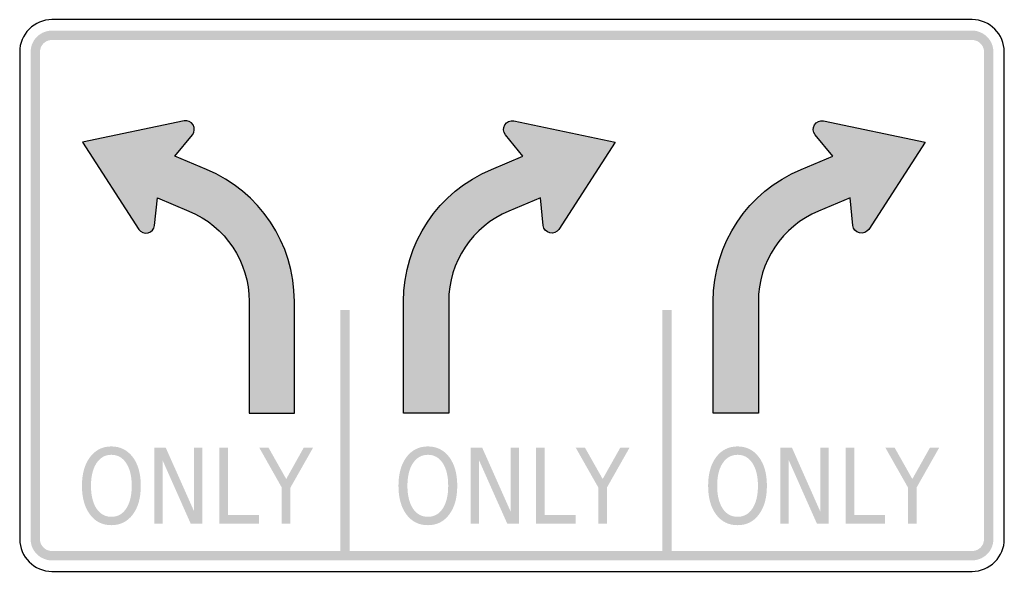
# Model space of a CAD drawing. Header units: inches. Extents: x -0.5 to 0.5, y -0.28 to 0.28.
import ezdxf

# ---------------------------------------------------------------- set-up
doc = ezdxf.new("R2010")
doc.units = ezdxf.units.IN
doc.header["$MEASUREMENT"] = 0

msp = doc.modelspace()

# ---------------------------------------------------------------- hatches: boundary and pattern name
for points in [[(-0.4672, 0.2691), (-0.4692, 0.269), (-0.4712, 0.2687), (-0.4732, 0.2682), (-0.4751, 0.2676), (-0.4769, 0.2668), (-0.4787, 0.2658), (-0.4803, 0.2647), (-0.4818, 0.2634), (-0.4833, 0.262), (-0.4845, 0.2605), (-0.4857, 0.2588), (-0.4866, 0.2571), (-0.4875, 0.2552), (-0.4881, 0.2533), (-0.4885, 0.2514), (-0.4888, 0.2494), (-0.4889, 0.2474), (-0.4794, 0.2474), (-0.4793, 0.2485), (-0.4792, 0.2496), (-0.4789, 0.2507), (-0.4786, 0.2518), (-0.4781, 0.2528), (-0.4776, 0.2538), (-0.4769, 0.2547), (-0.4762, 0.2556), (-0.4754, 0.2564), (-0.4746, 0.2571), (-0.4736, 0.2577), (-0.4727, 0.2583), (-0.4716, 0.2587), (-0.4706, 0.2591), (-0.4695, 0.2593), (-0.4684, 0.2595), (-0.4672, 0.2595), (-0.4672, 0.2691)], [(0.4673, 0.2691), (-0.4672, 0.2691), (-0.4672, 0.2595), (0.4673, 0.2595), (0.4673, 0.2691)], [(0.4889, 0.2474), (0.4888, 0.2495), (0.4885, 0.2516), (0.488, 0.2537), (0.4873, 0.2557), (0.4864, 0.2576), (0.4853, 0.2594), (0.484, 0.2612), (0.4826, 0.2627), (0.481, 0.2642), (0.4793, 0.2654), (0.4775, 0.2665), (0.4755, 0.2674), (0.4735, 0.2681), (0.4715, 0.2687), (0.4694, 0.269), (0.4673, 0.2691), (0.4673, 0.2595), (0.4684, 0.2595), (0.4696, 0.2593), (0.4708, 0.259), (0.4719, 0.2586), (0.473, 0.2581), (0.474, 0.2575), (0.475, 0.2568), (0.4758, 0.256), (0.4766, 0.2551), (0.4774, 0.2541), (0.478, 0.2531), (0.4785, 0.252), (0.4789, 0.2509), (0.4792, 0.2498), (0.4793, 0.2486), (0.4794, 0.2474), (0.4889, 0.2474)], [(-0.4889, 0.2474), (-0.4889, -0.2474), (-0.4794, -0.2474), (-0.4794, 0.2474), (-0.4889, 0.2474)], [(0.4889, -0.2474), (0.4889, 0.2474), (0.4794, 0.2474), (0.4794, -0.2474), (0.4889, -0.2474)], [(-0.1742, -0.0147), (-0.1742, -0.2643), (-0.1647, -0.2643), (-0.1647, -0.0147), (-0.1742, -0.0147)], [(0.1526, -0.0147), (0.1526, -0.2643), (0.1621, -0.2643), (0.1621, -0.0147), (0.1526, -0.0147)], [(-0.3634, -0.1547), (-0.3516, -0.1547), (-0.3229, -0.2192), (-0.3229, -0.1547), (-0.3145, -0.1547), (-0.3145, -0.2318), (-0.3263, -0.2318), (-0.3549, -0.1673), (-0.3549, -0.2318), (-0.3634, -0.2318), (-0.3634, -0.1547)], [(-0.2971, -0.1547), (-0.2884, -0.1547), (-0.2884, -0.223), (-0.2569, -0.223), (-0.2569, -0.2318), (-0.2971, -0.2318), (-0.2971, -0.1547)], [(-0.2566, -0.1547), (-0.2472, -0.1547), (-0.2293, -0.1864), (-0.2116, -0.1547), (-0.2021, -0.1547), (-0.225, -0.1951), (-0.225, -0.2318), (-0.2338, -0.2318), (-0.2338, -0.1951), (-0.2566, -0.1547)], [(-0.0419, -0.1547), (-0.0302, -0.1547), (-0.0015, -0.2192), (-0.0015, -0.1547), (0.007, -0.1547), (0.007, -0.2318), (-0.0048, -0.2318), (-0.0335, -0.1673), (-0.0335, -0.2318), (-0.0419, -0.2318), (-0.0419, -0.1547)], [(0.0243, -0.1547), (0.0331, -0.1547), (0.0331, -0.223), (0.0645, -0.223), (0.0645, -0.2318), (0.0243, -0.2318), (0.0243, -0.1547)], [(0.0648, -0.1547), (0.0742, -0.1547), (0.0921, -0.1864), (0.1099, -0.1547), (0.1193, -0.1547), (0.0964, -0.1951), (0.0964, -0.2318), (0.0877, -0.2318), (0.0877, -0.1951), (0.0648, -0.1547)], [(0.2726, -0.1547), (0.2844, -0.1547), (0.313, -0.2192), (0.313, -0.1547), (0.3215, -0.1547), (0.3215, -0.2318), (0.3097, -0.2318), (0.2811, -0.1673), (0.2811, -0.2318), (0.2726, -0.2318), (0.2726, -0.1547)], [(0.3388, -0.1547), (0.3476, -0.1547), (0.3476, -0.223), (0.379, -0.223), (0.379, -0.2318), (0.3388, -0.2318), (0.3388, -0.1547)], [(0.3793, -0.1547), (0.3887, -0.1547), (0.4066, -0.1864), (0.4244, -0.1547), (0.4338, -0.1547), (0.4109, -0.1951), (0.4109, -0.2318), (0.4022, -0.2318), (0.4022, -0.1951), (0.3793, -0.1547)], [(-0.4889, -0.2474), (-0.4888, -0.2495), (-0.4885, -0.2516), (-0.488, -0.2537), (-0.4873, -0.2557), (-0.4864, -0.2576), (-0.4853, -0.2594), (-0.484, -0.2611), (-0.4826, -0.2627), (-0.481, -0.2641), (-0.4793, -0.2654), (-0.4775, -0.2665), (-0.4755, -0.2674), (-0.4735, -0.2681), (-0.4715, -0.2687), (-0.4694, -0.269), (-0.4672, -0.2691), (-0.4672, -0.2595), (-0.4684, -0.2595), (-0.4696, -0.2593), (-0.4708, -0.259), (-0.4719, -0.2586), (-0.473, -0.2581), (-0.474, -0.2575), (-0.4749, -0.2568), (-0.4758, -0.256), (-0.4766, -0.2551), (-0.4773, -0.2541), (-0.478, -0.2531), (-0.4785, -0.252), (-0.4789, -0.2509), (-0.4792, -0.2498), (-0.4793, -0.2486), (-0.4794, -0.2474), (-0.4889, -0.2474)], [(0.4673, -0.2691), (0.4693, -0.269), (0.4712, -0.2687), (0.4732, -0.2682), (0.4751, -0.2676), (0.4769, -0.2668), (0.4787, -0.2658), (0.4803, -0.2647), (0.4819, -0.2634), (0.4833, -0.262), (0.4846, -0.2605), (0.4857, -0.2588), (0.4867, -0.2571), (0.4875, -0.2552), (0.4881, -0.2533), (0.4886, -0.2514), (0.4888, -0.2494), (0.4889, -0.2474), (0.4794, -0.2474), (0.4793, -0.2485), (0.4792, -0.2496), (0.4789, -0.2507), (0.4786, -0.2518), (0.4781, -0.2528), (0.4776, -0.2538), (0.4769, -0.2547), (0.4762, -0.2556), (0.4754, -0.2564), (0.4746, -0.2571), (0.4736, -0.2577), (0.4727, -0.2583), (0.4716, -0.2587), (0.4706, -0.2591), (0.4695, -0.2593), (0.4684, -0.2595), (0.4673, -0.2595), (0.4673, -0.2691)], [(-0.4672, -0.2691), (0.4673, -0.2691), (0.4673, -0.2595), (-0.4672, -0.2595), (-0.4672, -0.2691)]]:
    msp.add_hatch(color=7).paths.add_polyline_path(points)
h = msp.add_hatch(color=7)
edge = h.paths.add_edge_path()
edge.add_spline(control_points=[(-0.379, 0.0672), (-0.377, 0.0641), (-0.3732, 0.0626), (-0.3696, 0.0635), (-0.366, 0.0644), (-0.3634, 0.0674), (-0.363, 0.0711)], knot_values=[0, 0, 0, 0, 1, 1, 1, 2, 2, 2, 2], degree=3, periodic=0)
edge.add_line((-0.363, 0.0711), (-0.36, 0.0991))
edge.add_line((-0.36, 0.0991), (-0.3281, 0.0858))
edge.add_spline(control_points=[(-0.3281, 0.0858), (-0.291, 0.0703), (-0.2669, 0.0341), (-0.2669, -0.006)], knot_values=[0, 0, 0, 0, 1, 1, 1, 1], degree=3, periodic=0)
edge.add_line((-0.2669, -0.006), (-0.2669, -0.1196))
edge.add_line((-0.2669, -0.1196), (-0.221, -0.1196))
edge.add_line((-0.221, -0.1196), (-0.221, -0.006))
edge.add_spline(control_points=[(-0.221, -0.006), (-0.221, 0.0527), (-0.2563, 0.1056), (-0.3104, 0.1281)], knot_values=[0, 0, 0, 0, 1, 1, 1, 1], degree=3, periodic=0)
edge.add_line((-0.3104, 0.1281), (-0.3424, 0.1414))
edge.add_line((-0.3424, 0.1414), (-0.3246, 0.1632))
edge.add_spline(control_points=[(-0.3246, 0.1632), (-0.3222, 0.1661), (-0.322, 0.1701), (-0.3239, 0.1733), (-0.3258, 0.1765), (-0.3295, 0.1781), (-0.3331, 0.1773)], knot_values=[0, 0, 0, 0, 1, 1, 1, 2, 2, 2, 2], degree=3, periodic=0)
edge.add_line((-0.3331, 0.1773), (-0.4362, 0.1557))
edge.add_line((-0.4362, 0.1557), (-0.379, 0.0672))
h = msp.add_hatch(color=7)
edge = h.paths.add_edge_path()
edge.add_spline(control_points=[(0.0477, 0.0672), (0.0457, 0.0641), (0.042, 0.0626), (0.0384, 0.0635), (0.0348, 0.0644), (0.0321, 0.0674), (0.0317, 0.0711)], knot_values=[0, 0, 0, 0, 1, 1, 1, 2, 2, 2, 2], degree=3, periodic=0)
edge.add_line((0.0317, 0.0711), (0.0288, 0.0991))
edge.add_line((0.0288, 0.0991), (-0.0032, 0.0858))
edge.add_spline(control_points=[(-0.0032, 0.0858), (-0.0402, 0.0703), (-0.0643, 0.0341), (-0.0643, -0.006)], knot_values=[0, 0, 0, 0, 1, 1, 1, 1], degree=3, periodic=0)
edge.add_line((-0.0643, -0.006), (-0.0643, -0.1196))
edge.add_line((-0.0643, -0.1196), (-0.1102, -0.1196))
edge.add_line((-0.1102, -0.1196), (-0.1102, -0.006))
edge.add_spline(control_points=[(-0.1102, -0.006), (-0.1102, 0.0527), (-0.075, 0.1056), (-0.0208, 0.1281)], knot_values=[0, 0, 0, 0, 1, 1, 1, 1], degree=3, periodic=0)
edge.add_line((-0.0208, 0.1281), (0.0111, 0.1414))
edge.add_line((0.0111, 0.1414), (-0.0067, 0.1632))
edge.add_spline(control_points=[(-0.0067, 0.1632), (-0.009, 0.1661), (-0.0093, 0.1701), (-0.0074, 0.1733), (-0.0055, 0.1765), (-0.0017, 0.1781), (0.0019, 0.1773)], knot_values=[0, 0, 0, 0, 1, 1, 1, 2, 2, 2, 2], degree=3, periodic=0)
edge.add_line((0.0019, 0.1773), (0.1049, 0.1557))
edge.add_line((0.1049, 0.1557), (0.0477, 0.0672))
h = msp.add_hatch(color=7)
edge = h.paths.add_edge_path()
edge.add_spline(control_points=[(0.3623, 0.0672), (0.3603, 0.0641), (0.3565, 0.0626), (0.3529, 0.0635), (0.3493, 0.0644), (0.3466, 0.0674), (0.3463, 0.0711)], knot_values=[0, 0, 0, 0, 1, 1, 1, 2, 2, 2, 2], degree=3, periodic=0)
edge.add_line((0.3463, 0.0711), (0.3433, 0.0991))
edge.add_line((0.3433, 0.0991), (0.3113, 0.0858))
edge.add_spline(control_points=[(0.3113, 0.0858), (0.2743, 0.0703), (0.2502, 0.0341), (0.2502, -0.006)], knot_values=[0, 0, 0, 0, 1, 1, 1, 1], degree=3, periodic=0)
edge.add_line((0.2502, -0.006), (0.2502, -0.1196))
edge.add_line((0.2502, -0.1196), (0.2043, -0.1196))
edge.add_line((0.2043, -0.1196), (0.2043, -0.006))
edge.add_spline(control_points=[(0.2043, -0.006), (0.2043, 0.0527), (0.2396, 0.1056), (0.2937, 0.1281)], knot_values=[0, 0, 0, 0, 1, 1, 1, 1], degree=3, periodic=0)
edge.add_line((0.2937, 0.1281), (0.3257, 0.1414))
edge.add_line((0.3257, 0.1414), (0.3079, 0.1632))
edge.add_spline(control_points=[(0.3079, 0.1632), (0.3055, 0.1661), (0.3052, 0.1701), (0.3072, 0.1733), (0.3091, 0.1765), (0.3128, 0.1781), (0.3164, 0.1773)], knot_values=[0, 0, 0, 0, 1, 1, 1, 2, 2, 2, 2], degree=3, periodic=0)
edge.add_line((0.3164, 0.1773), (0.4195, 0.1557))
edge.add_line((0.4195, 0.1557), (0.3623, 0.0672))
h = msp.add_hatch(color=7)
edge = h.paths.add_edge_path()
edge.add_spline(control_points=[(-0.4069, -0.1533), (-0.3978, -0.1533), (-0.3906, -0.157), (-0.3851, -0.1642), (-0.3797, -0.1714), (-0.377, -0.1812), (-0.377, -0.1933), (-0.377, -0.2055), (-0.3797, -0.2152), (-0.3851, -0.2224), (-0.3906, -0.2297), (-0.3978, -0.2333), (-0.4069, -0.2333), (-0.4159, -0.2333), (-0.4232, -0.2297), (-0.4286, -0.2225), (-0.434, -0.2152), (-0.4368, -0.2055), (-0.4368, -0.1933), (-0.4368, -0.1812), (-0.434, -0.1714), (-0.4286, -0.1642), (-0.4232, -0.157), (-0.4159, -0.1533), (-0.4069, -0.1533)], knot_values=[0, 0, 0, 0, 1, 1, 1, 2, 2, 2, 3, 3, 3, 4, 4, 4, 5, 5, 5, 6, 6, 6, 7, 7, 7, 8, 8, 8, 8], degree=3, periodic=0)
edge = h.paths.add_edge_path(flags=0)
edge.add_spline(control_points=[(-0.4069, -0.1618), (-0.4132, -0.1618), (-0.4182, -0.1646), (-0.422, -0.1703), (-0.4257, -0.1759), (-0.4276, -0.1836), (-0.4276, -0.1933), (-0.4276, -0.2031), (-0.4257, -0.2107), (-0.422, -0.2164), (-0.4182, -0.222), (-0.4132, -0.2248), (-0.4069, -0.2248), (-0.4005, -0.2248), (-0.3955, -0.222), (-0.3918, -0.2164), (-0.3881, -0.2107), (-0.3862, -0.2031), (-0.3862, -0.1933), (-0.3862, -0.1836), (-0.3881, -0.1759), (-0.3918, -0.1703), (-0.3955, -0.1646), (-0.4005, -0.1618), (-0.4069, -0.1618)], knot_values=[0, 0, 0, 0, 1, 1, 1, 2, 2, 2, 3, 3, 3, 4, 4, 4, 5, 5, 5, 6, 6, 6, 7, 7, 7, 8, 8, 8, 8], degree=3, periodic=0)
h = msp.add_hatch(color=7)
edge = h.paths.add_edge_path()
edge.add_spline(control_points=[(-0.0854, -0.1533), (-0.0764, -0.1533), (-0.0691, -0.157), (-0.0637, -0.1642), (-0.0583, -0.1714), (-0.0556, -0.1812), (-0.0556, -0.1933), (-0.0556, -0.2055), (-0.0583, -0.2152), (-0.0637, -0.2224), (-0.0691, -0.2297), (-0.0764, -0.2333), (-0.0854, -0.2333), (-0.0945, -0.2333), (-0.1018, -0.2297), (-0.1072, -0.2225), (-0.1126, -0.2152), (-0.1153, -0.2055), (-0.1153, -0.1933), (-0.1153, -0.1812), (-0.1126, -0.1714), (-0.1072, -0.1642), (-0.1018, -0.157), (-0.0945, -0.1533), (-0.0854, -0.1533)], knot_values=[0, 0, 0, 0, 1, 1, 1, 2, 2, 2, 3, 3, 3, 4, 4, 4, 5, 5, 5, 6, 6, 6, 7, 7, 7, 8, 8, 8, 8], degree=3, periodic=0)
edge = h.paths.add_edge_path(flags=0)
edge.add_spline(control_points=[(-0.0854, -0.1618), (-0.0918, -0.1618), (-0.0968, -0.1646), (-0.1006, -0.1703), (-0.1043, -0.1759), (-0.1062, -0.1836), (-0.1062, -0.1933), (-0.1062, -0.2031), (-0.1043, -0.2107), (-0.1006, -0.2164), (-0.0968, -0.222), (-0.0918, -0.2248), (-0.0854, -0.2248), (-0.0791, -0.2248), (-0.0741, -0.222), (-0.0703, -0.2164), (-0.0666, -0.2107), (-0.0648, -0.2031), (-0.0648, -0.1933), (-0.0648, -0.1836), (-0.0666, -0.1759), (-0.0703, -0.1703), (-0.0741, -0.1646), (-0.0791, -0.1618), (-0.0854, -0.1618)], knot_values=[0, 0, 0, 0, 1, 1, 1, 2, 2, 2, 3, 3, 3, 4, 4, 4, 5, 5, 5, 6, 6, 6, 7, 7, 7, 8, 8, 8, 8], degree=3, periodic=0)
h = msp.add_hatch(color=7)
edge = h.paths.add_edge_path()
edge.add_spline(control_points=[(0.2291, -0.1533), (0.2382, -0.1533), (0.2454, -0.157), (0.2508, -0.1642), (0.2562, -0.1714), (0.2589, -0.1812), (0.2589, -0.1933), (0.2589, -0.2055), (0.2562, -0.2152), (0.2508, -0.2224), (0.2454, -0.2297), (0.2382, -0.2333), (0.2291, -0.2333), (0.22, -0.2333), (0.2128, -0.2297), (0.2073, -0.2225), (0.2019, -0.2152), (0.1992, -0.2055), (0.1992, -0.1933), (0.1992, -0.1812), (0.2019, -0.1714), (0.2073, -0.1642), (0.2128, -0.157), (0.22, -0.1533), (0.2291, -0.1533)], knot_values=[0, 0, 0, 0, 1, 1, 1, 2, 2, 2, 3, 3, 3, 4, 4, 4, 5, 5, 5, 6, 6, 6, 7, 7, 7, 8, 8, 8, 8], degree=3, periodic=0)
edge = h.paths.add_edge_path(flags=0)
edge.add_spline(control_points=[(0.2291, -0.1618), (0.2228, -0.1618), (0.2177, -0.1646), (0.214, -0.1703), (0.2102, -0.1759), (0.2084, -0.1836), (0.2084, -0.1933), (0.2084, -0.2031), (0.2102, -0.2107), (0.214, -0.2164), (0.2177, -0.222), (0.2228, -0.2248), (0.2291, -0.2248), (0.2354, -0.2248), (0.2405, -0.222), (0.2442, -0.2164), (0.2479, -0.2107), (0.2498, -0.2031), (0.2498, -0.1933), (0.2498, -0.1836), (0.2479, -0.1759), (0.2442, -0.1703), (0.2405, -0.1646), (0.2354, -0.1618), (0.2291, -0.1618)], knot_values=[0, 0, 0, 0, 1, 1, 1, 2, 2, 2, 3, 3, 3, 4, 4, 4, 5, 5, 5, 6, 6, 6, 7, 7, 7, 8, 8, 8, 8], degree=3, periodic=0)

# ---------------------------------------------------------------- linework, layer by layer
at = {"color": 7}
for p, q in [((0.4673, 0.2802), (-0.4672, 0.2802)), ((-0.5, 0.2474), (-0.5, -0.2474)), ((0.5, -0.2474), (0.5, 0.2474)), ((-0.4672, -0.2802), (0.4673, -0.2802))]:
    msp.add_line(p, q, dxfattribs=at)
for points in [[(-0.3331, 0.1773), (-0.4362, 0.1557), (-0.379, 0.0672)], [(0.0019, 0.1773), (0.1049, 0.1557), (0.0477, 0.0672)], [(0.3164, 0.1773), (0.4195, 0.1557), (0.3623, 0.0672)], [(-0.3104, 0.1281), (-0.3424, 0.1414), (-0.3246, 0.1632)], [(-0.0208, 0.1281), (0.0111, 0.1414), (-0.0067, 0.1632)], [(0.2937, 0.1281), (0.3257, 0.1414), (0.3079, 0.1632)], [(-0.363, 0.0711), (-0.36, 0.0991), (-0.3281, 0.0858)], [(0.0317, 0.0711), (0.0288, 0.0991), (-0.0032, 0.0858)], [(0.3463, 0.0711), (0.3433, 0.0991), (0.3113, 0.0858)], [(-0.2669, -0.006), (-0.2669, -0.1196), (-0.221, -0.1196), (-0.221, -0.006)], [(-0.0643, -0.006), (-0.0643, -0.1196), (-0.1102, -0.1196), (-0.1102, -0.006)], [(0.2502, -0.006), (0.2502, -0.1196), (0.2043, -0.1196), (0.2043, -0.006)]]:
    msp.add_lwpolyline(points, dxfattribs=at)
for points in [[(-0.4672, 0.2802), (-0.4759, 0.2802), (-0.4843, 0.2767), (-0.4904, 0.2706), (-0.4966, 0.2644), (-0.5, 0.2561), (-0.5, 0.2474)], [(-0.3246, 0.1632), (-0.3222, 0.1661), (-0.322, 0.1701), (-0.3239, 0.1733), (-0.3258, 0.1765), (-0.3295, 0.1781), (-0.3331, 0.1773)], [(-0.0067, 0.1632), (-0.009, 0.1661), (-0.0093, 0.1701), (-0.0074, 0.1733), (-0.0055, 0.1765), (-0.0017, 0.1781), (0.0019, 0.1773)], [(0.3079, 0.1632), (0.3055, 0.1661), (0.3052, 0.1701), (0.3072, 0.1733), (0.3091, 0.1765), (0.3128, 0.1781), (0.3164, 0.1773)], [(-0.379, 0.0672), (-0.377, 0.0641), (-0.3732, 0.0626), (-0.3696, 0.0635), (-0.366, 0.0644), (-0.3634, 0.0674), (-0.363, 0.0711)], [(0.0477, 0.0672), (0.0457, 0.0641), (0.042, 0.0626), (0.0384, 0.0635), (0.0348, 0.0644), (0.0321, 0.0674), (0.0317, 0.0711)], [(0.3623, 0.0672), (0.3603, 0.0641), (0.3565, 0.0626), (0.3529, 0.0635), (0.3493, 0.0644), (0.3466, 0.0674), (0.3463, 0.0711)], [(0.4673, -0.2802), (0.4759, -0.2802), (0.4843, -0.2767), (0.4904, -0.2706), (0.4966, -0.2644), (0.5, -0.2561), (0.5, -0.2474)]]:
    msp.add_open_spline(points, degree=3, knots=[0, 0, 0, 0, 1, 1, 1, 2, 2, 2, 2], dxfattribs=at)
for points in [[(0.5, 0.2474), (0.5, 0.2655), (0.4853, 0.2802), (0.4673, 0.2802)], [(-0.221, -0.006), (-0.221, 0.0527), (-0.2563, 0.1056), (-0.3104, 0.1281)], [(-0.1102, -0.006), (-0.1102, 0.0527), (-0.075, 0.1056), (-0.0208, 0.1281)], [(0.2043, -0.006), (0.2043, 0.0527), (0.2396, 0.1056), (0.2937, 0.1281)], [(-0.3281, 0.0858), (-0.291, 0.0703), (-0.2669, 0.0341), (-0.2669, -0.006)], [(-0.0032, 0.0858), (-0.0402, 0.0703), (-0.0643, 0.0341), (-0.0643, -0.006)], [(0.3113, 0.0858), (0.2743, 0.0703), (0.2502, 0.0341), (0.2502, -0.006)], [(-0.5, -0.2474), (-0.5, -0.2655), (-0.4853, -0.2802), (-0.4672, -0.2802)]]:
    msp.add_open_spline(points, degree=3, dxfattribs=at)

doc.saveas('drawing.dxf')
